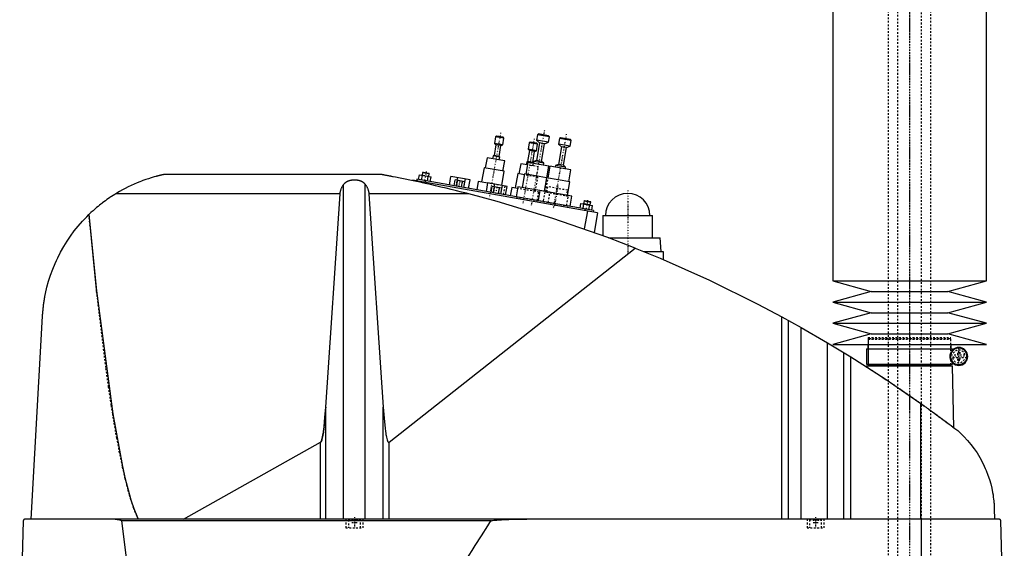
# Model space of a CAD drawing. Extents: x -186 to 906, y -1 to 1172.
# Tile 4 of 5: x 329 to 906, y 553 to 862. Entities that reach past the tile are written whole.
import ezdxf

# ---------------------------------------------------------------- set-up
doc = ezdxf.new("R2010")
doc.units = 0
doc.linetypes.add('CENTER', pattern=[1.5, 0.45, -0.5, 0.05, -0.5])
doc.linetypes.add('DASHED', pattern=[2, 1, -1])
for name, color, linetype in [('AM_0', 7, 'CONTINUOUS'), ('AM_3', 7, 'DASHED'), ('AM_7', 7, 'CENTER')]:
    doc.layers.add(name, color=color, linetype=linetype)

msp = doc.modelspace()

# ---------------------------------------------------------------- linework, layer by layer
at = {"layer": 'AM_0', "color": 7, "linetype": 'CONTINUOUS'}
for p, q in [((805, 888.75), (805, 709.2)), ((895, 709.2), (895, 888.75)), ((607.62, 793.62), (606.94, 789.78)), ((608.2, 794.03), (607.62, 793.62)), ((612.54, 792.75), (607.62, 793.62)), ((612.13, 793.33), (608.2, 794.03)), ((611.86, 788.91), (612.54, 792.75)), ((612.54, 792.75), (612.13, 793.33)), ((627.31, 790.15), (626.64, 786.31)), ((627.89, 790.55), (627.31, 790.15)), ((632.24, 789.28), (627.31, 790.15)), ((631.83, 789.86), (627.89, 790.55)), ((633.39, 790.09), (631.57, 779.75)), ((632.21, 794.87), (631.63, 791.62)), ((631.63, 791.62), (633.39, 790.09)), ((638.53, 790.4), (631.63, 791.62)), ((632.79, 795.27), (632.21, 794.87)), ((639.1, 793.65), (632.21, 794.87)), ((638.69, 794.23), (632.79, 795.27)), ((636.35, 789.57), (633.39, 790.09)), ((636.35, 789.57), (638.53, 790.4)), ((638.53, 790.4), (639.1, 793.65)), ((639.1, 793.65), (638.69, 794.23)), ((645.01, 792.61), (644.44, 789.36)), ((645.59, 793.02), (645.01, 792.61)), ((651.9, 791.4), (645.01, 792.61)), ((651.5, 791.97), (645.59, 793.02)), ((651.33, 788.15), (651.9, 791.4)), ((651.9, 791.4), (651.5, 791.97)), ((607.82, 789.01), (606.69, 782.61)), ((606.94, 789.78), (607.82, 789.01)), ((611.86, 788.91), (606.94, 789.78)), ((610.77, 788.49), (607.82, 789.01)), ((609.65, 782.09), (610.77, 788.49)), ((610.77, 788.49), (611.86, 788.91)), ((627.52, 785.54), (626.39, 779.14)), ((626.64, 786.31), (627.52, 785.54)), ((631.56, 785.44), (626.64, 786.31)), ((630.47, 785.02), (627.52, 785.54)), ((629.34, 778.62), (630.47, 785.02)), ((630.47, 785.02), (631.56, 785.44)), ((631.56, 785.44), (632.24, 789.28)), ((632.24, 789.28), (631.83, 789.86)), ((634.53, 779.23), (636.35, 789.57)), ((646.2, 787.83), (644.37, 777.49)), ((644.44, 789.36), (646.2, 787.83)), ((651.33, 788.15), (644.44, 789.36)), ((649.15, 787.31), (646.2, 787.83)), ((647.33, 776.97), (649.15, 787.31)), ((649.15, 787.31), (651.33, 788.15)), ((602.65, 781.29), (601.61, 775.39)), ((612.99, 779.47), (602.65, 781.29)), ((606.15, 782.4), (605.85, 780.73)), ((606.69, 782.61), (606.15, 782.4)), ((610.09, 781.71), (606.15, 782.4)), ((609.65, 782.09), (606.69, 782.61)), ((610.09, 781.71), (609.65, 782.09)), ((609.79, 780.04), (610.09, 781.71)), ((611.95, 773.56), (612.99, 779.47)), ((626.55, 778.6), (625.33, 771.71)), ((625.84, 778.93), (625.55, 777.26)), ((626.39, 779.14), (625.84, 778.93)), ((629.78, 778.24), (625.84, 778.93)), ((629.34, 778.62), (626.39, 779.14)), ((638.86, 776.43), (626.55, 778.6)), ((629.78, 778.24), (629.34, 778.62)), ((629.94, 779.12), (629.75, 778.04)), ((631.57, 779.75), (629.94, 779.12)), ((635.85, 778.08), (629.94, 779.12)), ((634.53, 779.23), (631.57, 779.75)), ((635.85, 778.08), (634.53, 779.23)), ((564.85, 772.78), (564.54, 771.06)), ((565.14, 772.98), (564.85, 772.78)), ((564.85, 772.78), (568.79, 772.08)), ((565.14, 772.98), (568.58, 772.37)), ((600.87, 775.52), (599.39, 767.15)), ((612.69, 773.43), (600.87, 775.52)), ((611.23, 765.16), (612.69, 773.43)), ((622.35, 777.82), (621.3, 771.91)), ((626.28, 777.13), (622.35, 777.82)), ((629.75, 778.04), (629.78, 778.24)), ((635.66, 777), (635.85, 778.08)), ((637.64, 769.54), (638.86, 776.43)), ((639.35, 776.35), (638.13, 769.45)), ((651.66, 774.18), (639.35, 776.35)), ((642.74, 776.87), (642.55, 775.78)), ((644.37, 777.49), (642.74, 776.87)), ((648.65, 775.82), (642.74, 776.87)), ((647.33, 776.97), (644.37, 777.49)), ((648.65, 775.82), (647.33, 776.97)), ((648.46, 774.74), (648.65, 775.82)), ((650.44, 767.28), (651.66, 774.18)), ((540.94, 771.5), (413.33, 771.5)), ((558.96, 768.18), (558.91, 767.91)), ((667.29, 749.08), (558.96, 768.18)), ((561.6, 768.73), (561.42, 767.75)), ((665, 750.5), (561.6, 768.73)), ((562.56, 768.56), (563.05, 771.32)), ((563.05, 771.32), (569.87, 770.12)), ((564.27, 768.26), (564.75, 771.02)), ((564.87, 767.14), (564.78, 766.64)), ((566.52, 767.86), (566.35, 766.88)), ((567.68, 767.66), (568.17, 770.42)), ((568.48, 770.36), (568.79, 772.08)), ((568.79, 772.08), (568.58, 772.37)), ((569.39, 767.36), (569.87, 770.12)), ((580.6, 765.38), (581.49, 770.4)), ((592.71, 768.42), (581.49, 770.4)), ((583.37, 764.89), (583.98, 768.34)), ((589.67, 767.34), (583.98, 768.34)), ((584.79, 764.64), (585.4, 768.09)), ((585.14, 768.14), (585.42, 769.71)), ((587.64, 764.14), (588.24, 767.59)), ((589.06, 763.89), (589.95, 768.91)), ((589.06, 763.89), (589.67, 767.34)), ((591.83, 763.4), (592.71, 768.42)), ((597.42, 767.49), (596.56, 762.57)), ((603.13, 766.49), (597.42, 767.49)), ((620.57, 772.04), (619.09, 763.67)), ((624.5, 771.35), (620.57, 772.04)), ((624.59, 771.84), (623.2, 763.96)), ((637.4, 769.58), (624.59, 771.84)), ((637.39, 769.58), (636, 761.71)), ((651.18, 767.15), (637.39, 769.58)), ((649.79, 759.27), (651.18, 767.15)), ((518.66, 569.6), (518.66, 765.71)), ((531.34, 569.6), (531.34, 765.71)), ((602.27, 761.56), (603.15, 766.58)), ((614.38, 764.6), (603.15, 766.58)), ((605.04, 761.07), (605.65, 764.52)), ((611.33, 763.52), (605.65, 764.52)), ((606.46, 760.82), (607.07, 764.27)), ((606.81, 764.32), (607.08, 765.89)), ((609.3, 760.32), (609.91, 763.77)), ((610.72, 760.07), (611.33, 763.52)), ((610.73, 760.07), (611.61, 765.09)), ((613.49, 759.58), (614.38, 764.6)), ((617.12, 764.02), (616.25, 759.1)), ((620.57, 763.41), (617.12, 764.02)), ((620.74, 764.4), (619.7, 758.49)), ((633.54, 762.14), (620.74, 764.4)), ((633.54, 762.14), (632.5, 756.23)), ((652.25, 758.84), (633.54, 762.14)), ((516.57, 760.16), (385.05, 760.16)), ((508.17, 635.23), (516.57, 760.16)), ((592.03, 760.16), (533.43, 760.16)), ((533.43, 760.16), (541.83, 635.23)), ((651.21, 752.93), (652.25, 758.84)), ((659.39, 756.1), (659.08, 754.38)), ((659.68, 756.31), (659.39, 756.1)), ((659.39, 756.1), (663.33, 755.41)), ((659.68, 756.31), (663.12, 755.7)), ((663.02, 753.69), (663.33, 755.41)), ((663.33, 755.41), (663.12, 755.7)), ((657.1, 751.89), (657.59, 754.64)), ((657.59, 754.64), (664.41, 753.44)), ((658.81, 751.59), (659.3, 754.34)), ((661.38, 750.12), (659.53, 739.63)), ((660.08, 751.37), (659.9, 750.38)), ((662.22, 750.99), (662.71, 753.74)), ((663.93, 750.69), (664.41, 753.44)), ((665, 750.5), (664.83, 749.52)), ((667.29, 749.08), (665.26, 737.59)), ((670.5, 747.5), (670.5, 735.67)), ((670.5, 747.5), (699.5, 747.5)), ((699.5, 734.5), (699.5, 747.5)), ((673.65, 734.5), (704, 734.5)), ((704.5, 726.5), (704, 734.5)), ((545.22, 614.75), (689.33, 728.44)), ((694.16, 726.5), (705.65, 726.5)), ((705.65, 726.5), (705.65, 721.73)), ((805, 709.2), (827.5, 703)), ((805, 709.2), (895, 709.2)), ((872.5, 703), (895, 709.2)), ((827.5, 703), (805, 696.8)), ((827.5, 703), (872.5, 703)), ((895, 696.8), (872.5, 703)), ((805, 696.8), (827.5, 690.6)), ((805, 696.8), (895, 696.8)), ((872.5, 690.6), (895, 696.8)), ((335.65, 569.6), (342.34, 688.56)), ((775.22, 569.6), (775.22, 688.17)), ((775.22, 688.17), (786.56, 681.89)), ((827.5, 690.6), (805, 684.4)), ((827.5, 690.6), (872.5, 690.6)), ((895, 684.4), (872.5, 690.6)), ((779.22, 569.6), (779.22, 685.98)), ((786.56, 569.6), (786.56, 681.89)), ((786.56, 681.89), (801.96, 672.97)), ((805, 684.4), (827.5, 678.2)), ((805, 684.4), (895, 684.4)), ((872.5, 678.2), (895, 684.4)), ((827.5, 678.2), (805, 672)), ((827.5, 678.2), (872.5, 678.2)), ((895, 672), (872.5, 678.2)), ((801.96, 569.6), (801.96, 672.97)), ((801.96, 672.97), (815.65, 664.64)), ((805, 672), (895, 672)), ((824.85, 669.5), (824.85, 660.5)), ((824.85, 669.5), (875.15, 669.5)), ((825.65, 672), (825.65, 669.5)), ((874.35, 669.5), (874.35, 672)), ((875.15, 668.06), (875.15, 669.5)), ((811.52, 569.6), (811.52, 667.2)), ((815.65, 569.6), (815.65, 664.64)), ((874.16, 664), (874.16, 666)), ((824.83, 659.5), (824.81, 658.86)), ((824.83, 659.5), (875.17, 659.5)), ((824.85, 660.5), (875.15, 660.5)), ((825.65, 660.5), (825.65, 660)), ((825.65, 660), (874.35, 660)), ((825.83, 660), (825.83, 659.5)), ((874.17, 659.5), (874.17, 660)), ((874.35, 660), (874.35, 660.5)), ((875.15, 660.5), (875.15, 661.94)), ((876.04, 623.15), (875.17, 659.5)), ((508.17, 569.6), (508.17, 635.23)), ((541.83, 569.6), (541.83, 635.23)), ((856.53, 569.6), (856.53, 637.45)), ((424.82, 569.6), (505.15, 614.71)), ((505.15, 569.6), (505.15, 614.71)), ((545.22, 569.6), (545.22, 614.75)), ((899.63, 575.62), (899.77, 569.6)), ((331.05, 568.63), (328.96, 487.5)), ((902.45, 569.6), (332.05, 569.6)), ((604.88, 568.63), (388.61, 568.63)), ((857.01, 487.5), (857.01, 569.6)), ((905.5, 487.5), (903.45, 568.63))]:
    msp.add_line(p, q, dxfattribs=at)
for points in [[(413.33, 771.5, 0), (413.33, 771.5, 0), (413.33, 771.5, 0), (413.33, 771.5, 0), (413.33, 771.5, 0), (413.33, 771.5, 0), (413.32, 771.5, 0), (413.32, 771.5, 0), (413.31, 771.5, 0), (413.3, 771.49, 0), (413.3, 771.49, 0), (413.29, 771.49, 0), (413.29, 771.49, 0), (413.28, 771.49, 0), (413.27, 771.49, 0), (413.26, 771.48, 0), (413.24, 771.48, 0), (413.23, 771.48, 0), (413.22, 771.48, 0), (413.22, 771.48, 0), (413.2, 771.47, 0), (413.19, 771.47, 0), (413.18, 771.47, 0), (413.17, 771.47, 0), (413.15, 771.46, 0), (413.13, 771.46, 0), (413.13, 771.46, 0), (413.12, 771.45, 0), (413.1, 771.45, 0), (413.07, 771.44, 0), (413.05, 771.44, 0), (413.03, 771.44, 0), (413.01, 771.43, 0), (413, 771.43, 0), (412.99, 771.42, 0), (412.96, 771.42, 0), (412.94, 771.41, 0), (412.91, 771.41, 0), (412.89, 771.4, 0), (412.86, 771.4, 0), (412.84, 771.39, 0), (412.83, 771.39, 0), (412.8, 771.39, 0), (412.78, 771.38, 0), (412.67, 771.36, 0), (412.48, 771.31, 0), (412.28, 771.27, 0), (412.18, 771.24, 0), (412.07, 771.22, 0), (411.86, 771.17, 0), (411.65, 771.12, 0), (411.42, 771.07, 0), (411.19, 771.01, 0), (410.95, 770.96, 0), (410.83, 770.93, 0), (410.71, 770.9, 0), (410.46, 770.83, 0), (410.2, 770.77, 0), (410.07, 770.74, 0), (409.94, 770.7, 0), (409.68, 770.64, 0), (409.41, 770.57, 0), (409.28, 770.53, 0), (409.14, 770.5, 0), (408.87, 770.42, 0), (408.6, 770.35, 0), (407.62, 770.08, 0), (405.96, 769.59, 0), (404.36, 769.09, 0), (402.74, 768.54, 0), (401.07, 767.95, 0), (400.23, 767.63, 0), (399.37, 767.3, 0), (397.66, 766.61, 0), (395.93, 765.87, 0), (394.2, 765.08, 0), (392.47, 764.26, 0), (390.77, 763.4, 0), (389.92, 762.95, 0), (389.09, 762.5, 0), (387.44, 761.58, 0), (385.83, 760.64, 0), (385.05, 760.16, 0)], [(518.66, 765.71, 0), (518.7, 765.76, 0), (518.77, 765.86, 0), (518.85, 765.95, 0), (518.89, 766, 0), (518.93, 766.05, 0), (519.01, 766.14, 0), (519.09, 766.24, 0), (519.18, 766.33, 0), (519.27, 766.42, 0), (519.37, 766.51, 0), (519.41, 766.56, 0), (519.46, 766.6, 0), (519.56, 766.69, 0), (519.66, 766.77, 0), (519.76, 766.85, 0), (519.86, 766.93, 0), (519.97, 767.01, 0), (520.02, 767.05, 0), (520.07, 767.09, 0), (520.18, 767.16, 0), (520.29, 767.23, 0), (520.34, 767.26, 0), (520.4, 767.3, 0), (520.51, 767.36, 0), (520.61, 767.42, 0), (520.67, 767.45, 0), (520.72, 767.48, 0), (520.83, 767.54, 0), (520.95, 767.59, 0), (521.06, 767.65, 0), (521.18, 767.7, 0), (521.3, 767.75, 0), (521.36, 767.78, 0), (521.42, 767.8, 0), (521.54, 767.85, 0), (521.67, 767.9, 0), (521.79, 767.94, 0), (521.92, 767.99, 0), (522.05, 768.03, 0), (522.12, 768.05, 0), (522.19, 768.07, 0), (522.32, 768.1, 0), (522.45, 768.14, 0), (522.59, 768.17, 0), (522.72, 768.2, 0), (522.86, 768.23, 0), (522.93, 768.25, 0), (523, 768.26, 0), (523.14, 768.28, 0), (523.28, 768.31, 0), (523.41, 768.33, 0), (523.55, 768.35, 0), (523.69, 768.37, 0), (523.76, 768.37, 0), (523.83, 768.38, 0), (523.97, 768.4, 0), (524.11, 768.41, 0), (524.25, 768.42, 0), (524.39, 768.43, 0), (524.53, 768.43, 0), (524.59, 768.44, 0), (524.66, 768.44, 0), (524.8, 768.44, 0), (524.93, 768.44, 0), (525, 768.44, 0), (525.07, 768.44, 0), (525.2, 768.44, 0), (525.34, 768.44, 0), (525.41, 768.44, 0), (525.47, 768.43, 0), (525.61, 768.43, 0), (525.75, 768.42, 0), (525.89, 768.41, 0), (526.03, 768.4, 0), (526.17, 768.38, 0), (526.24, 768.37, 0), (526.31, 768.37, 0), (526.45, 768.35, 0), (526.59, 768.33, 0), (526.72, 768.31, 0), (526.86, 768.28, 0), (527, 768.26, 0), (527.07, 768.25, 0), (527.14, 768.23, 0), (527.28, 768.2, 0), (527.41, 768.17, 0), (527.55, 768.14, 0), (527.68, 768.1, 0), (527.81, 768.07, 0), (527.88, 768.05, 0), (527.95, 768.03, 0), (528.08, 767.99, 0), (528.21, 767.94, 0), (528.33, 767.9, 0), (528.46, 767.85, 0), (528.58, 767.8, 0), (528.64, 767.78, 0), (528.7, 767.75, 0), (528.82, 767.7, 0), (528.94, 767.65, 0), (529.05, 767.59, 0), (529.17, 767.54, 0), (529.28, 767.48, 0), (529.33, 767.45, 0), (529.39, 767.42, 0), (529.49, 767.36, 0), (529.6, 767.3, 0), (529.66, 767.26, 0), (529.71, 767.23, 0), (529.82, 767.16, 0), (529.93, 767.09, 0), (529.98, 767.05, 0), (530.03, 767.01, 0), (530.14, 766.93, 0), (530.24, 766.85, 0), (530.34, 766.77, 0), (530.44, 766.69, 0), (530.54, 766.6, 0), (530.59, 766.56, 0), (530.63, 766.51, 0), (530.73, 766.42, 0), (530.82, 766.33, 0), (530.91, 766.24, 0), (530.99, 766.14, 0), (531.07, 766.05, 0), (531.11, 766, 0), (531.15, 765.95, 0), (531.23, 765.86, 0), (531.3, 765.76, 0), (531.34, 765.71, 0)], [(592.03, 760.16, 0), (590.59, 760.53, 0), (587.67, 761.27, 0), (584.69, 762.01, 0), (583.19, 762.37, 0), (581.68, 762.74, 0), (578.64, 763.47, 0), (575.58, 764.19, 0), (572.52, 764.91, 0), (569.46, 765.6, 0), (566.41, 766.28, 0), (564.9, 766.62, 0), (563.39, 766.95, 0), (560.41, 767.59, 0), (557.47, 768.21, 0), (554.59, 768.81, 0), (551.78, 769.39, 0), (549.05, 769.93, 0), (547.64, 770.21, 0), (547.41, 770.26, 0), (546.93, 770.35, 0), (546.46, 770.44, 0), (546.22, 770.49, 0), (545.99, 770.53, 0), (545.52, 770.63, 0), (545.06, 770.71, 0), (544.6, 770.8, 0), (544.16, 770.89, 0), (543.73, 770.97, 0), (543.52, 771.01, 0), (543.31, 771.05, 0), (542.91, 771.13, 0), (542.53, 771.2, 0), (542.32, 771.24, 0), (542.26, 771.25, 0), (542.2, 771.26, 0), (542.17, 771.27, 0), (542.14, 771.27, 0), (542.08, 771.28, 0), (542.03, 771.29, 0), (541.97, 771.31, 0), (541.91, 771.32, 0), (541.86, 771.33, 0), (541.83, 771.33, 0), (541.8, 771.34, 0), (541.74, 771.35, 0), (541.69, 771.36, 0), (541.64, 771.37, 0), (541.58, 771.38, 0), (541.53, 771.39, 0), (541.51, 771.39, 0), (541.48, 771.4, 0), (541.44, 771.41, 0), (541.39, 771.41, 0), (541.37, 771.42, 0), (541.35, 771.42, 0), (541.3, 771.43, 0), (541.26, 771.44, 0), (541.24, 771.44, 0), (541.22, 771.45, 0), (541.19, 771.45, 0), (541.15, 771.46, 0), (541.12, 771.47, 0), (541.09, 771.47, 0), (541.06, 771.48, 0), (541.05, 771.48, 0), (541.04, 771.48, 0), (541.02, 771.48, 0), (541, 771.49, 0), (540.98, 771.49, 0), (540.96, 771.49, 0), (540.95, 771.5, 0), (540.95, 771.5, 0), (540.94, 771.5, 0), (540.94, 771.5, 0), (540.94, 771.5, 0), (540.94, 771.5, 0)], [(516.57, 760.16, 0), (516.58, 760.32, 0), (516.61, 760.65, 0), (516.66, 760.97, 0), (516.68, 761.13, 0), (516.71, 761.3, 0), (516.78, 761.62, 0), (516.85, 761.94, 0), (516.94, 762.26, 0), (517.03, 762.57, 0), (517.14, 762.89, 0), (517.2, 763.04, 0), (517.26, 763.2, 0), (517.39, 763.51, 0), (517.52, 763.81, 0), (517.67, 764.11, 0), (517.83, 764.41, 0), (518, 764.71, 0), (518.08, 764.86, 0), (518.17, 765, 0), (518.36, 765.29, 0), (518.56, 765.57, 0), (518.66, 765.71, 0)], [(531.34, 765.71, 0), (531.44, 765.57, 0), (531.64, 765.29, 0), (531.83, 765, 0), (531.92, 764.86, 0), (532, 764.71, 0), (532.17, 764.41, 0), (532.33, 764.11, 0), (532.48, 763.81, 0), (532.61, 763.51, 0), (532.74, 763.2, 0), (532.8, 763.04, 0), (532.86, 762.89, 0), (532.97, 762.57, 0), (533.06, 762.26, 0), (533.15, 761.94, 0), (533.22, 761.62, 0), (533.29, 761.3, 0), (533.32, 761.13, 0), (533.34, 760.97, 0), (533.39, 760.65, 0), (533.42, 760.32, 0), (533.43, 760.16, 0)], [(385.05, 760.16, 0), (384.58, 759.87, 0), (383.66, 759.29, 0), (382.74, 758.69, 0), (382.28, 758.39, 0), (381.83, 758.08, 0), (380.93, 757.47, 0), (380.03, 756.84, 0), (379.14, 756.2, 0), (378.26, 755.55, 0), (377.39, 754.89, 0), (376.96, 754.55, 0), (376.53, 754.21, 0), (375.67, 753.53, 0), (374.82, 752.84, 0), (373.98, 752.14, 0), (373.15, 751.42, 0), (372.33, 750.7, 0), (371.92, 750.33, 0), (371.52, 749.97, 0), (370.71, 749.22, 0), (369.92, 748.47, 0), (369.53, 748.09, 0)], [(689.33, 728.44, 0), (673.4, 734.59, 0), (641.19, 745.86, 0), (608.52, 755.74, 0), (592.03, 760.16, 0)], [(342.34, 688.56, 0), (342.36, 688.89, 0), (342.4, 689.54, 0), (342.45, 690.19, 0), (342.47, 690.52, 0), (342.5, 690.84, 0), (342.56, 691.49, 0), (342.62, 692.13, 0), (342.68, 692.78, 0), (342.75, 693.42, 0), (342.82, 694.06, 0), (342.86, 694.37, 0), (342.9, 694.69, 0), (342.98, 695.33, 0), (343.07, 695.96, 0), (343.16, 696.59, 0), (343.25, 697.21, 0), (343.35, 697.84, 0), (343.4, 698.15, 0), (343.45, 698.46, 0), (343.56, 699.09, 0), (343.67, 699.71, 0), (343.73, 700.01, 0), (344.09, 701.86, 0), (344.93, 705.5, 0), (345.91, 709.08, 0), (347.03, 712.6, 0), (348.3, 716.06, 0), (349.7, 719.46, 0), (350.45, 721.14, 0), (351.24, 722.81, 0), (352.91, 726.09, 0), (354.72, 729.3, 0), (356.67, 732.43, 0), (358.74, 735.49, 0), (360.93, 738.46, 0), (362.07, 739.91, 0), (363.25, 741.34, 0), (365.68, 744.12, 0), (368.22, 746.79, 0), (369.53, 748.09, 0)], [(369.53, 748.09, 0), (374, 703.31, 0), (383.41, 631.3, 0), (389.13, 600.55, 0), (390.78, 593.33, 0), (392.45, 586.82, 0), (393.28, 583.82, 0), (394.12, 581.01, 0), (395.8, 575.91, 0), (397.49, 571.52, 0), (398.33, 569.6, 0)], [(689.33, 728.44, 0), (703.96, 722.45, 0), (732.87, 709.58, 0), (761.24, 695.59, 0), (775.22, 688.17, 0)], [(815.65, 664.64, 0), (822.58, 660.29, 0), (836.3, 651.36, 0), (849.84, 642.16, 0), (856.53, 637.45, 0)], [(505.15, 614.71, 0), (505.16, 614.71, 0), (505.16, 614.71, 0), (505.17, 614.72, 0), (505.17, 614.72, 0), (505.17, 614.72, 0), (505.18, 614.72, 0), (505.18, 614.73, 0), (505.19, 614.73, 0), (505.19, 614.73, 0), (505.2, 614.74, 0), (505.2, 614.74, 0), (505.2, 614.74, 0), (505.21, 614.74, 0), (505.21, 614.75, 0), (505.23, 614.76, 0), (505.25, 614.78, 0), (505.26, 614.79, 0), (505.29, 614.82, 0), (505.32, 614.85, 0), (505.35, 614.89, 0), (505.38, 614.93, 0), (505.41, 614.98, 0), (505.43, 615, 0), (505.44, 615.02, 0), (505.47, 615.07, 0), (505.5, 615.13, 0), (505.53, 615.18, 0), (505.56, 615.24, 0), (505.59, 615.31, 0), (505.61, 615.34, 0), (505.62, 615.37, 0), (505.65, 615.44, 0), (505.68, 615.52, 0), (505.7, 615.56, 0), (505.71, 615.6, 0), (505.74, 615.68, 0), (505.77, 615.76, 0), (505.79, 615.8, 0), (505.8, 615.85, 0), (505.83, 615.94, 0), (505.86, 616.03, 0), (505.97, 616.38, 0), (506.15, 617.08, 0), (506.32, 617.9, 0), (506.5, 618.83, 0), (506.67, 619.88, 0), (506.76, 620.44, 0), (506.84, 621.04, 0), (507.01, 622.31, 0), (507.17, 623.69, 0), (507.73, 629.38, 0), (508.17, 635.23, 0)], [(541.83, 635.23, 0), (542.32, 628.77, 0), (542.95, 622.66, 0), (543.13, 621.22, 0), (543.32, 619.92, 0), (543.42, 619.32, 0), (543.52, 618.75, 0), (543.71, 617.73, 0), (543.91, 616.86, 0), (544.11, 616.13, 0), (544.22, 615.77, 0), (544.26, 615.67, 0), (544.29, 615.59, 0), (544.31, 615.54, 0), (544.32, 615.5, 0), (544.36, 615.42, 0), (544.39, 615.34, 0), (544.42, 615.27, 0), (544.46, 615.2, 0), (544.49, 615.14, 0), (544.51, 615.11, 0), (544.52, 615.08, 0), (544.56, 615.02, 0), (544.59, 614.97, 0), (544.61, 614.94, 0), (544.63, 614.92, 0), (544.66, 614.88, 0), (544.69, 614.84, 0), (544.71, 614.82, 0), (544.73, 614.8, 0), (544.76, 614.77, 0), (544.78, 614.75, 0), (544.79, 614.75, 0), (544.79, 614.74, 0), (544.79, 614.74, 0), (544.8, 614.74, 0), (544.8, 614.74, 0), (544.81, 614.73, 0), (544.81, 614.73, 0), (544.82, 614.72, 0), (544.83, 614.72, 0), (544.83, 614.72, 0), (544.83, 614.72, 0), (544.84, 614.71, 0), (544.84, 614.71, 0), (544.85, 614.71, 0), (544.85, 614.7, 0), (544.86, 614.7, 0), (544.86, 614.7, 0), (544.87, 614.7, 0), (544.87, 614.7, 0), (544.88, 614.69, 0), (544.88, 614.69, 0), (544.89, 614.69, 0), (544.89, 614.69, 0), (544.9, 614.69, 0), (544.9, 614.68, 0), (544.9, 614.68, 0), (544.91, 614.68, 0), (544.91, 614.68, 0), (544.92, 614.68, 0), (544.92, 614.68, 0), (544.93, 614.68, 0), (544.93, 614.68, 0), (544.93, 614.67, 0), (544.94, 614.67, 0), (544.94, 614.67, 0), (544.95, 614.67, 0), (544.96, 614.67, 0), (544.96, 614.67, 0), (544.96, 614.67, 0), (544.97, 614.67, 0), (544.97, 614.67, 0), (544.98, 614.67, 0), (544.98, 614.67, 0), (544.99, 614.67, 0), (544.99, 614.67, 0), (545, 614.67, 0), (545, 614.67, 0), (545.01, 614.67, 0), (545.01, 614.67, 0), (545.02, 614.67, 0), (545.02, 614.67, 0), (545.03, 614.67, 0), (545.03, 614.67, 0), (545.03, 614.67, 0), (545.04, 614.67, 0), (545.05, 614.67, 0), (545.05, 614.67, 0), (545.06, 614.67, 0), (545.06, 614.67, 0), (545.07, 614.67, 0), (545.07, 614.67, 0), (545.07, 614.68, 0), (545.08, 614.68, 0), (545.08, 614.68, 0), (545.09, 614.68, 0), (545.1, 614.68, 0), (545.1, 614.68, 0), (545.1, 614.68, 0), (545.11, 614.69, 0), (545.11, 614.69, 0), (545.12, 614.69, 0), (545.12, 614.69, 0), (545.12, 614.69, 0), (545.13, 614.7, 0), (545.13, 614.7, 0), (545.14, 614.7, 0), (545.14, 614.7, 0), (545.15, 614.71, 0), (545.15, 614.71, 0), (545.16, 614.71, 0), (545.16, 614.71, 0), (545.17, 614.72, 0), (545.17, 614.72, 0), (545.17, 614.72, 0), (545.18, 614.73, 0), (545.19, 614.73, 0), (545.19, 614.73, 0), (545.2, 614.74, 0), (545.2, 614.74, 0), (545.2, 614.74, 0), (545.21, 614.75, 0), (545.21, 614.75, 0), (545.22, 614.75, 0)], [(856.53, 637.45, 0), (857.18, 637, 0), (858.46, 636.08, 0), (859.75, 635.16, 0), (860.38, 634.7, 0), (861.02, 634.24, 0), (862.29, 633.33, 0), (863.54, 632.42, 0), (864.79, 631.51, 0), (866.03, 630.6, 0), (867.25, 629.7, 0), (867.86, 629.26, 0), (868.47, 628.81, 0), (869.67, 627.92, 0), (870.86, 627.04, 0), (872.03, 626.16, 0), (873.19, 625.3, 0), (874.33, 624.44, 0), (874.89, 624.01, 0), (875.45, 623.59, 0), (876.56, 622.75, 0), (877.65, 621.93, 0), (878.19, 621.52, 0)], [(878.19, 621.52, 0), (879.41, 620.42, 0), (881.74, 618.15, 0), (883.91, 615.81, 0), (884.94, 614.61, 0), (885.93, 613.4, 0), (887.8, 610.92, 0), (889.52, 608.41, 0), (891.09, 605.85, 0), (892.52, 603.27, 0), (893.8, 600.67, 0), (894.38, 599.37, 0), (894.93, 598.07, 0), (895.93, 595.48, 0), (896.8, 592.89, 0), (897.54, 590.32, 0), (898.16, 587.76, 0), (898.67, 585.21, 0), (898.88, 583.94, 0), (899.07, 582.67, 0), (899.26, 581.15, 0), (899.31, 580.72, 0), (899.35, 580.27, 0), (899.37, 580.05, 0), (899.39, 579.83, 0), (899.43, 579.37, 0), (899.47, 578.91, 0), (899.5, 578.44, 0), (899.53, 577.96, 0), (899.56, 577.47, 0), (899.58, 577.22, 0), (899.59, 576.97, 0), (899.61, 576.44, 0), (899.63, 575.9, 0), (899.63, 575.62, 0)], [(332.05, 569.6, 0), (332.02, 569.6, 0), (331.96, 569.6, 0), (331.89, 569.59, 0), (331.86, 569.58, 0), (331.83, 569.58, 0), (331.77, 569.56, 0), (331.71, 569.54, 0), (331.64, 569.51, 0), (331.58, 569.48, 0), (331.52, 569.45, 0), (331.49, 569.43, 0), (331.46, 569.41, 0), (331.4, 569.36, 0), (331.34, 569.31, 0), (331.29, 569.25, 0), (331.24, 569.18, 0), (331.21, 569.14, 0), (331.2, 569.13, 0), (331.19, 569.11, 0), (331.19, 569.1, 0), (331.18, 569.1, 0), (331.17, 569.08, 0), (331.17, 569.07, 0), (331.16, 569.06, 0), (331.16, 569.05, 0), (331.15, 569.03, 0), (331.14, 569.01, 0), (331.14, 569.01, 0), (331.13, 569, 0), (331.12, 568.98, 0), (331.12, 568.96, 0), (331.11, 568.94, 0), (331.1, 568.92, 0), (331.09, 568.89, 0), (331.09, 568.88, 0), (331.09, 568.87, 0), (331.08, 568.85, 0), (331.08, 568.82, 0), (331.07, 568.8, 0), (331.07, 568.78, 0), (331.07, 568.78, 0), (331.06, 568.77, 0), (331.06, 568.77, 0), (331.06, 568.77, 0), (331.06, 568.76, 0), (331.06, 568.76, 0), (331.06, 568.75, 0), (331.06, 568.75, 0), (331.06, 568.74, 0), (331.06, 568.74, 0), (331.06, 568.74, 0), (331.06, 568.73, 0), (331.06, 568.73, 0), (331.06, 568.72, 0), (331.06, 568.72, 0), (331.06, 568.71, 0), (331.06, 568.71, 0), (331.06, 568.71, 0), (331.06, 568.7, 0), (331.05, 568.7, 0), (331.05, 568.69, 0), (331.05, 568.69, 0), (331.05, 568.68, 0), (331.05, 568.68, 0), (331.05, 568.67, 0), (331.05, 568.67, 0), (331.05, 568.67, 0), (331.05, 568.66, 0), (331.05, 568.66, 0), (331.05, 568.65, 0), (331.05, 568.64, 0), (331.05, 568.64, 0), (331.05, 568.64, 0), (331.05, 568.63, 0), (331.05, 568.63, 0), (331.05, 568.63, 0)], [(384.85, 569.6, 0), (384.95, 569.6, 0), (385.17, 569.6, 0), (385.38, 569.59, 0), (385.5, 569.58, 0), (385.61, 569.58, 0), (385.83, 569.56, 0), (386.06, 569.54, 0), (386.29, 569.51, 0), (386.51, 569.48, 0), (386.74, 569.45, 0), (386.85, 569.43, 0), (386.97, 569.41, 0), (387.19, 569.36, 0), (387.41, 569.31, 0), (387.62, 569.26, 0), (387.83, 569.19, 0), (387.94, 569.15, 0), (387.98, 569.13, 0), (388.01, 569.12, 0), (388.03, 569.11, 0), (388.04, 569.11, 0), (388.08, 569.09, 0), (388.11, 569.08, 0), (388.13, 569.07, 0), (388.15, 569.06, 0), (388.18, 569.05, 0), (388.21, 569.03, 0), (388.23, 569.02, 0), (388.25, 569.01, 0), (388.28, 568.99, 0), (388.31, 568.97, 0), (388.35, 568.95, 0), (388.38, 568.93, 0), (388.41, 568.91, 0), (388.42, 568.9, 0), (388.44, 568.88, 0), (388.47, 568.86, 0), (388.49, 568.84, 0), (388.52, 568.81, 0), (388.53, 568.79, 0), (388.54, 568.79, 0), (388.54, 568.78, 0), (388.54, 568.78, 0), (388.54, 568.78, 0), (388.55, 568.77, 0), (388.55, 568.77, 0), (388.55, 568.76, 0), (388.56, 568.76, 0), (388.56, 568.75, 0), (388.56, 568.75, 0), (388.57, 568.75, 0), (388.57, 568.74, 0), (388.57, 568.74, 0), (388.57, 568.73, 0), (388.58, 568.73, 0), (388.58, 568.73, 0), (388.58, 568.72, 0), (388.58, 568.72, 0), (388.58, 568.71, 0), (388.59, 568.71, 0), (388.59, 568.7, 0), (388.59, 568.7, 0), (388.59, 568.69, 0), (388.6, 568.68, 0), (388.6, 568.68, 0), (388.6, 568.68, 0), (388.6, 568.67, 0), (388.6, 568.67, 0), (388.6, 568.66, 0), (388.6, 568.65, 0), (388.61, 568.65, 0), (388.61, 568.65, 0), (388.61, 568.64, 0), (388.61, 568.64, 0), (388.61, 568.63, 0), (388.61, 568.63, 0)], [(388.61, 568.63, 0), (391.63, 543.92, 0)], [(539.11, 487.5, 0), (540.94, 489.03, 0), (544.59, 492.2, 0), (548.25, 495.54, 0), (550.07, 497.28, 0), (551.9, 499.05, 0), (555.56, 502.73, 0), (559.21, 506.57, 0), (562.86, 510.57, 0), (566.52, 514.75, 0), (570.17, 519.09, 0), (572, 521.32, 0), (573.83, 523.6, 0), (577.48, 528.27, 0), (581.13, 533.11, 0), (584.79, 538.12, 0), (588.44, 543.29, 0), (592.09, 548.63, 0), (593.92, 551.36, 0), (595.75, 554.13, 0), (599.4, 559.81, 0), (603.05, 565.65, 0), (604.88, 568.63, 0)], [(604.88, 568.63, 0), (604.88, 568.63, 0), (604.88, 568.63, 0), (604.88, 568.63, 0), (604.88, 568.63, 0), (604.88, 568.63, 0), (604.88, 568.63, 0), (604.88, 568.63, 0), (604.88, 568.63, 0), (604.89, 568.64, 0), (604.89, 568.64, 0), (604.89, 568.64, 0), (604.89, 568.65, 0), (604.9, 568.65, 0), (604.9, 568.65, 0), (604.9, 568.66, 0), (604.91, 568.66, 0), (604.91, 568.66, 0), (604.91, 568.66, 0), (604.92, 568.66, 0), (604.92, 568.67, 0), (604.93, 568.67, 0), (604.93, 568.67, 0), (604.94, 568.68, 0), (604.94, 568.68, 0), (604.94, 568.68, 0), (604.94, 568.68, 0), (604.95, 568.68, 0), (604.95, 568.69, 0), (604.97, 568.69, 0), (605, 568.71, 0), (605.03, 568.72, 0), (605.06, 568.73, 0), (605.09, 568.74, 0), (605.12, 568.75, 0), (605.13, 568.75, 0), (605.15, 568.76, 0), (605.18, 568.76, 0), (605.21, 568.77, 0), (605.31, 568.8, 0), (605.41, 568.82, 0), (605.5, 568.83, 0), (605.7, 568.87, 0), (605.89, 568.9, 0), (606.58, 568.98, 0), (607.7, 569.09, 0), (608.26, 569.13, 0), (608.82, 569.17, 0), (609.97, 569.24, 0), (611.14, 569.3, 0), (615.33, 569.45, 0), (622.51, 569.59, 0), (625.92, 569.6, 0)], [(903.45, 568.63, 0), (903.45, 568.63, 0), (903.45, 568.63, 0), (903.45, 568.64, 0), (903.45, 568.64, 0), (903.45, 568.64, 0), (903.45, 568.65, 0), (903.45, 568.65, 0), (903.45, 568.66, 0), (903.45, 568.67, 0), (903.45, 568.67, 0), (903.45, 568.67, 0), (903.45, 568.68, 0), (903.45, 568.68, 0), (903.45, 568.69, 0), (903.45, 568.69, 0), (903.45, 568.7, 0), (903.44, 568.7, 0), (903.44, 568.71, 0), (903.44, 568.71, 0), (903.44, 568.71, 0), (903.44, 568.72, 0), (903.44, 568.72, 0), (903.44, 568.72, 0), (903.44, 568.73, 0), (903.44, 568.73, 0), (903.44, 568.74, 0), (903.44, 568.74, 0), (903.44, 568.74, 0), (903.44, 568.75, 0), (903.44, 568.75, 0), (903.44, 568.76, 0), (903.44, 568.76, 0), (903.44, 568.77, 0), (903.44, 568.77, 0), (903.43, 568.77, 0), (903.43, 568.78, 0), (903.43, 568.79, 0), (903.43, 568.82, 0), (903.42, 568.84, 0), (903.41, 568.87, 0), (903.41, 568.88, 0), (903.41, 568.89, 0), (903.4, 568.91, 0), (903.39, 568.93, 0), (903.39, 568.95, 0), (903.38, 568.97, 0), (903.37, 568.99, 0), (903.37, 569, 0), (903.36, 569.01, 0), (903.35, 569.03, 0), (903.35, 569.04, 0), (903.34, 569.05, 0), (903.34, 569.06, 0), (903.33, 569.08, 0), (903.32, 569.09, 0), (903.32, 569.1, 0), (903.31, 569.11, 0), (903.3, 569.12, 0), (903.3, 569.13, 0), (903.27, 569.18, 0), (903.21, 569.24, 0), (903.16, 569.3, 0), (903.1, 569.36, 0), (903.05, 569.4, 0), (903.02, 569.42, 0), (902.99, 569.44, 0), (902.93, 569.48, 0), (902.86, 569.51, 0), (902.8, 569.54, 0), (902.74, 569.56, 0), (902.67, 569.57, 0), (902.64, 569.58, 0), (902.61, 569.59, 0), (902.54, 569.6, 0), (902.48, 569.6, 0), (902.45, 569.6, 0)]]:
    msp.add_polyline3d(points, dxfattribs=at)
for centre, radius, start, end in [((685, 747.5), 13, 0, 180), ((878.85, 665), 4.8, 192.07548, 167.92452), ((878.85, 665), 5.25, 225.18969, 134.81031)]:
    msp.add_arc(centre, radius, start, end, dxfattribs=at)
at = {"layer": 'AM_3', "color": 6, "linetype": 'DASHED'}
for p, q in [((843, 1133), (843, 355.5)), ((857, 355.5), (857, 1133)), ((837.5, 1117.5), (837.5, 396.5)), ((862.5, 396.5), (862.5, 1117.5)), ((632.69, 776), (626.28, 777.13)), ((629.49, 776.56), (629.75, 778.04)), ((631.65, 770.09), (632.69, 776)), ((568.17, 770.42), (564.54, 771.06)), ((584.53, 764.69), (585.14, 768.14)), ((585.3, 768.11), (584.69, 764.66)), ((587.74, 764.12), (588.35, 767.57)), ((632.38, 769.96), (624.5, 771.35)), ((630.91, 761.59), (632.38, 769.96)), ((636.99, 761.53), (638.38, 769.41)), ((638.38, 769.41), (637.4, 769.58)), ((613.18, 764.71), (603.13, 766.49)), ((606.2, 760.87), (606.81, 764.32)), ((606.96, 764.29), (606.35, 760.84)), ((609.41, 760.3), (610.02, 763.75)), ((611.21, 765.06), (611.23, 765.16)), ((612.31, 759.79), (613.18, 764.71)), ((632.88, 761.24), (620.57, 763.41)), ((632.01, 756.32), (632.88, 761.24)), ((639.45, 761.1), (633.54, 762.14)), ((636.41, 761.13), (635.46, 755.71)), ((650.2, 758.69), (636.41, 761.13)), ((638, 764.4), (637.4, 760.95)), ((649.82, 762.32), (638, 764.4)), ((638.41, 755.19), (639.45, 761.1)), ((649.21, 758.87), (649.82, 762.32)), ((619.7, 758.49), (651.21, 752.93)), ((649.24, 753.28), (650.2, 758.69)), ((662.71, 753.74), (659.08, 754.38)), ((825.83, 676), (825.83, 660)), ((825.83, 676), (874.17, 676)), ((826.33, 675.5), (825.83, 675)), ((825.83, 675), (825.83, 660)), ((825.83, 675), (874.17, 675)), ((826.33, 675.5), (873.67, 675.5)), ((874.17, 675), (873.67, 675.5)), ((874.17, 660), (874.17, 676)), ((874.17, 660), (874.17, 675)), ((874.07, 665.9), (878.25, 665.9)), ((878.25, 664.1), (874.07, 664.1)), ((874.16, 666), (874.16, 667.35)), ((874.16, 662.65), (874.16, 664)), ((878.25, 667.5), (879.45, 667.5)), ((878.25, 665.9), (878.25, 667.5)), ((878.25, 662.5), (878.25, 664.1)), ((879.45, 667.5), (879.45, 665.9)), ((879.45, 665.9), (883.63, 665.9)), ((879.45, 664.1), (879.45, 662.5)), ((883.63, 664.1), (879.45, 664.1)), ((879.45, 662.5), (878.25, 662.5)), ((520, 569.6), (520, 564.6)), ((521.9, 569.6), (521.5, 569.2)), ((521.5, 569.2), (521.5, 564.6)), ((521.5, 569.2), (528.5, 569.2)), ((523.5, 569.6), (523.5, 567.6)), ((523.5, 567.6), (526.5, 567.6)), ((525, 569.6), (525, 567.6)), ((526.5, 569.6), (526.5, 567.6)), ((528.5, 569.2), (528.1, 569.6)), ((528.5, 564.6), (528.5, 569.2)), ((530, 564.6), (530, 569.6)), ((790, 569.6), (790, 564.6)), ((791.9, 569.6), (791.5, 569.2)), ((791.5, 569.2), (791.5, 564.6)), ((791.5, 569.2), (798.5, 569.2)), ((793.5, 569.6), (793.5, 567.6)), ((793.5, 567.6), (796.5, 567.6)), ((795, 569.6), (795, 567.6)), ((796.5, 569.6), (796.5, 567.6)), ((798.5, 569.2), (798.1, 569.6)), ((798.5, 564.6), (798.5, 569.2)), ((800, 564.6), (800, 569.6)), ((520, 564.6), (530, 564.6)), ((790, 564.6), (800, 564.6))]:
    msp.add_line(p, q, dxfattribs=at)
for points in [[(398.33, 569.6, 0), (397.49, 571.52, 0), (395.8, 575.91, 0), (394.12, 581.01, 0), (393.28, 583.82, 0), (392.45, 586.82, 0), (390.78, 593.33, 0), (389.13, 600.55, 0), (387.48, 608.47, 0), (385.84, 617.08, 0), (384.22, 626.39, 0), (383.41, 631.3, 0), (382.61, 636.38, 0), (381.01, 647.05, 0), (379.42, 658.39, 0), (374, 703.31, 0), (369.53, 748.09, 0)], [(874.16, 667.35, 0), (874.11, 667.26, 0), (874.06, 667.16, 0), (874.05, 667.12, 0), (874.03, 667.09, 0), (874.03, 667.07, 0), (874.02, 667.06, 0), (874.01, 667.02, 0), (873.99, 666.99, 0), (873.98, 666.96, 0), (873.96, 666.92, 0), (873.95, 666.88, 0), (873.94, 666.87, 0), (873.94, 666.85, 0), (873.92, 666.81, 0), (873.91, 666.77, 0), (873.9, 666.76, 0), (873.9, 666.74, 0), (873.88, 666.7, 0), (873.87, 666.66, 0), (873.86, 666.64, 0), (873.86, 666.62, 0), (873.84, 666.58, 0), (873.83, 666.54, 0), (873.82, 666.5, 0), (873.81, 666.46, 0), (873.8, 666.42, 0), (873.79, 666.4, 0), (873.78, 666.38, 0), (873.77, 666.33, 0), (873.76, 666.29, 0), (873.75, 666.25, 0), (873.74, 666.2, 0), (873.73, 666.16, 0), (873.72, 666.13, 0), (873.72, 666.11, 0), (873.71, 666.06, 0), (873.7, 666.01, 0), (873.69, 665.96, 0), (873.68, 665.91, 0), (873.67, 665.86, 0), (873.67, 665.83, 0), (873.66, 665.8, 0), (873.65, 665.75, 0), (873.65, 665.7, 0), (873.64, 665.64, 0), (873.63, 665.59, 0), (873.63, 665.53, 0), (873.62, 665.5, 0), (873.62, 665.48, 0), (873.62, 665.42, 0), (873.61, 665.36, 0), (873.61, 665.31, 0), (873.61, 665.25, 0), (873.6, 665.19, 0), (873.6, 665.17, 0), (873.6, 665.14, 0), (873.6, 665.08, 0), (873.6, 665.03, 0), (873.6, 665, 0), (873.6, 664.97, 0), (873.6, 664.92, 0), (873.6, 664.86, 0), (873.6, 664.83, 0), (873.6, 664.81, 0), (873.61, 664.75, 0), (873.61, 664.69, 0), (873.61, 664.64, 0), (873.62, 664.58, 0), (873.62, 664.52, 0), (873.62, 664.5, 0), (873.63, 664.47, 0), (873.63, 664.41, 0), (873.64, 664.36, 0), (873.65, 664.3, 0), (873.65, 664.25, 0), (873.66, 664.2, 0), (873.67, 664.17, 0), (873.67, 664.14, 0), (873.68, 664.09, 0), (873.69, 664.04, 0), (873.7, 663.99, 0), (873.71, 663.94, 0), (873.72, 663.89, 0), (873.72, 663.87, 0), (873.73, 663.84, 0), (873.74, 663.8, 0), (873.75, 663.75, 0), (873.76, 663.71, 0), (873.77, 663.67, 0), (873.78, 663.62, 0), (873.79, 663.6, 0), (873.8, 663.58, 0), (873.81, 663.54, 0), (873.82, 663.5, 0), (873.83, 663.46, 0), (873.84, 663.42, 0), (873.86, 663.38, 0), (873.86, 663.36, 0), (873.87, 663.34, 0), (873.88, 663.3, 0), (873.9, 663.26, 0), (873.9, 663.24, 0), (873.91, 663.23, 0), (873.92, 663.19, 0), (873.94, 663.15, 0), (873.94, 663.13, 0), (873.95, 663.12, 0), (873.96, 663.08, 0), (873.98, 663.04, 0), (873.99, 663.01, 0), (874.01, 662.98, 0), (874.02, 662.94, 0), (874.03, 662.93, 0), (874.03, 662.91, 0), (874.05, 662.88, 0), (874.06, 662.84, 0), (874.11, 662.74, 0), (874.16, 662.65, 0)], [(875.15, 668.06, 0), (875.15, 668.06, 0), (875.14, 668.05, 0), (875.13, 668.03, 0), (875.12, 668.02, 0), (875.11, 668, 0), (875.08, 667.97, 0), (875.04, 667.92, 0), (875, 667.86, 0), (874.95, 667.79, 0), (874.89, 667.71, 0), (874.86, 667.67, 0), (874.83, 667.62, 0), (874.76, 667.51, 0), (874.68, 667.38, 0), (874.61, 667.24, 0), (874.52, 667.08, 0), (874.48, 666.98, 0), (874.46, 666.95, 0), (874.45, 666.92, 0), (874.44, 666.9, 0), (874.43, 666.88, 0), (874.42, 666.85, 0), (874.41, 666.82, 0), (874.4, 666.8, 0), (874.39, 666.78, 0), (874.38, 666.75, 0), (874.37, 666.71, 0), (874.36, 666.69, 0), (874.35, 666.67, 0), (874.34, 666.64, 0), (874.32, 666.6, 0), (874.31, 666.56, 0), (874.3, 666.52, 0), (874.28, 666.47, 0), (874.28, 666.45, 0), (874.27, 666.43, 0), (874.25, 666.39, 0), (874.24, 666.34, 0), (874.23, 666.29, 0), (874.21, 666.25, 0), (874.2, 666.2, 0), (874.19, 666.17, 0), (874.19, 666.14, 0), (874.17, 666.09, 0), (874.16, 666.03, 0), (874.16, 666, 0)], [(874.16, 664, 0), (874.16, 663.97, 0), (874.17, 663.91, 0), (874.19, 663.86, 0), (874.19, 663.83, 0), (874.2, 663.8, 0), (874.21, 663.75, 0), (874.23, 663.71, 0), (874.24, 663.66, 0), (874.25, 663.61, 0), (874.27, 663.57, 0), (874.28, 663.55, 0), (874.28, 663.53, 0), (874.3, 663.48, 0), (874.31, 663.44, 0), (874.32, 663.4, 0), (874.34, 663.36, 0), (874.35, 663.33, 0), (874.36, 663.31, 0), (874.37, 663.29, 0), (874.38, 663.25, 0), (874.39, 663.22, 0), (874.4, 663.2, 0), (874.41, 663.18, 0), (874.42, 663.15, 0), (874.43, 663.12, 0), (874.44, 663.1, 0), (874.45, 663.08, 0), (874.46, 663.05, 0), (874.48, 663.02, 0), (874.52, 662.92, 0), (874.61, 662.76, 0), (874.68, 662.62, 0), (874.76, 662.49, 0), (874.83, 662.38, 0), (874.86, 662.33, 0), (874.89, 662.29, 0), (874.95, 662.21, 0), (875, 662.14, 0), (875.04, 662.08, 0), (875.08, 662.03, 0), (875.11, 662, 0), (875.12, 661.98, 0), (875.13, 661.97, 0), (875.14, 661.95, 0), (875.15, 661.94, 0), (875.15, 661.94, 0)], [(824.81, 658.86, 0), (824.81, 658.86, 0), (824.84, 658.85, 0), (824.89, 658.81, 0), (824.92, 658.79, 0), (824.97, 658.76, 0), (825.07, 658.7, 0), (825.2, 658.62, 0), (825.35, 658.52, 0), (825.53, 658.4, 0), (825.74, 658.27, 0), (825.86, 658.19, 0), (825.98, 658.12, 0), (826.23, 657.95, 0), (826.52, 657.77, 0), (826.82, 657.57, 0), (827.15, 657.36, 0), (827.5, 657.13, 0), (827.68, 657.02, 0), (827.87, 656.89, 0), (828.26, 656.64, 0), (828.67, 656.38, 0), (828.88, 656.24, 0), (829.09, 656.1, 0), (829.53, 655.81, 0), (829.99, 655.52, 0), (830.22, 655.37, 0), (830.46, 655.21, 0), (830.93, 654.9, 0), (831.42, 654.58, 0), (831.91, 654.26, 0), (832.43, 653.92, 0), (832.95, 653.58, 0), (833.22, 653.4, 0), (833.5, 653.22, 0), (834.05, 652.85, 0), (834.62, 652.48, 0), (835.21, 652.09, 0), (835.8, 651.69, 0), (836.41, 651.29, 0), (836.72, 651.09, 0), (837.03, 650.88, 0), (837.66, 650.46, 0), (838.29, 650.03, 0), (838.94, 649.6, 0), (839.59, 649.16, 0), (840.25, 648.72, 0), (840.58, 648.5, 0), (840.91, 648.27, 0), (841.58, 647.82, 0), (842.26, 647.36, 0), (842.93, 646.9, 0), (843.61, 646.44, 0), (844.3, 645.98, 0), (844.64, 645.74, 0), (844.98, 645.51, 0), (845.66, 645.04, 0), (846.34, 644.58, 0), (847.02, 644.11, 0), (847.69, 643.65, 0), (848.36, 643.18, 0), (848.69, 642.95, 0), (849.03, 642.72, 0), (849.68, 642.26, 0), (850.34, 641.81, 0), (850.67, 641.58, 0), (851, 641.35, 0), (851.66, 640.89, 0), (852.33, 640.42, 0), (852.66, 640.18, 0), (853, 639.95, 0), (853.67, 639.47, 0), (854.35, 639, 0), (855.03, 638.52, 0), (855.7, 638.04, 0), (856.38, 637.56, 0), (856.72, 637.32, 0), (857.05, 637.08, 0), (857.73, 636.6, 0), (858.39, 636.13, 0), (859.06, 635.65, 0), (859.72, 635.18, 0), (860.37, 634.71, 0), (860.7, 634.47, 0), (861.02, 634.24, 0), (861.67, 633.78, 0), (862.3, 633.32, 0), (862.93, 632.86, 0), (863.54, 632.42, 0), (864.15, 631.97, 0), (864.45, 631.76, 0), (864.75, 631.54, 0), (865.34, 631.11, 0), (865.91, 630.69, 0), (866.47, 630.28, 0), (867.02, 629.87, 0), (867.56, 629.48, 0), (867.82, 629.28, 0), (868.08, 629.09, 0), (868.59, 628.72, 0), (869.08, 628.35, 0), (869.57, 628, 0), (870.04, 627.64, 0), (870.51, 627.3, 0), (870.74, 627.12, 0), (870.97, 626.96, 0), (871.41, 626.63, 0), (871.84, 626.3, 0), (872.05, 626.15, 0), (872.26, 625.99, 0), (872.66, 625.7, 0), (873.04, 625.41, 0), (873.22, 625.27, 0), (873.4, 625.14, 0), (873.74, 624.88, 0), (874.06, 624.64, 0), (874.36, 624.41, 0), (874.64, 624.21, 0), (874.89, 624.02, 0), (875.01, 623.93, 0), (875.12, 623.84, 0), (875.32, 623.69, 0), (875.5, 623.55, 0), (875.66, 623.44, 0), (875.78, 623.34, 0), (875.89, 623.26, 0), (875.93, 623.23, 0), (875.96, 623.21, 0), (876.01, 623.17, 0), (876.04, 623.15, 0), (876.04, 623.15, 0)], [(508.17, 635.23, 0), (507.73, 629.38, 0), (507.17, 623.69, 0), (507.01, 622.31, 0), (506.84, 621.04, 0), (506.76, 620.44, 0), (506.67, 619.88, 0), (506.5, 618.83, 0), (506.32, 617.9, 0), (506.15, 617.08, 0), (505.97, 616.38, 0), (505.79, 615.8, 0), (505.7, 615.56, 0), (505.68, 615.52, 0), (505.65, 615.44, 0), (505.62, 615.37, 0), (505.61, 615.34, 0), (505.59, 615.31, 0), (505.56, 615.24, 0), (505.53, 615.18, 0), (505.5, 615.13, 0), (505.47, 615.07, 0), (505.44, 615.02, 0), (505.43, 615, 0), (505.41, 614.98, 0), (505.38, 614.93, 0), (505.35, 614.89, 0), (505.32, 614.85, 0), (505.29, 614.82, 0), (505.26, 614.79, 0), (505.25, 614.78, 0), (505.23, 614.76, 0), (505.21, 614.75, 0), (505.21, 614.74, 0), (505.2, 614.74, 0), (505.2, 614.74, 0), (505.2, 614.74, 0), (505.19, 614.73, 0), (505.19, 614.73, 0), (505.18, 614.73, 0), (505.18, 614.72, 0), (505.17, 614.72, 0), (505.17, 614.72, 0), (505.17, 614.72, 0), (505.16, 614.71, 0), (505.16, 614.71, 0), (505.15, 614.71, 0)]]:
    msp.add_polyline3d(points, dxfattribs=at)
for radius, start, end in [(4.87, 169.34589, 190.65411), (5.25, 134.81031, 153.38733), (3.75, 13.88654, 166.11346), (3.75, 193.88654, 346.11346), (4.87, 349.34589, 10.65411), (5.25, 206.61267, 225.18969)]:
    msp.add_arc((878.85, 665), radius, start, end, dxfattribs=at)
at = {"layer": 'AM_7', "color": 4, "linetype": 'CENTER'}
for p, q in [((850, 1171.88), (850, 316.62)), ((850, 900.19), (850, 648.56)), ((610.56, 795.91), (603.89, 758.08)), ((636.21, 797.4), (628.41, 753.19)), ((630.26, 792.44), (623.58, 754.6)), ((649.01, 795.14), (641.22, 750.94)), ((566.96, 773.27), (565.81, 766.72)), ((586.18, 764.22), (586.85, 768.01)), ((607.85, 760.4), (608.52, 764.19)), ((644.2, 764.99), (642.04, 752.74)), ((685, 762.2), (685, 724.8)), ((661.51, 756.59), (660.35, 750.04)), ((671.35, 747.5), (698.65, 747.5)), ((850, 700.5), (850, 370.5)), ((878.85, 659.96), (878.85, 670.04)), ((873.81, 665), (883.89, 665)), ((525, 570.9), (525, 564.3)), ((795, 570.9), (795, 564.3))]:
    msp.add_line(p, q, dxfattribs=at)

doc.saveas('drawing.dxf')
